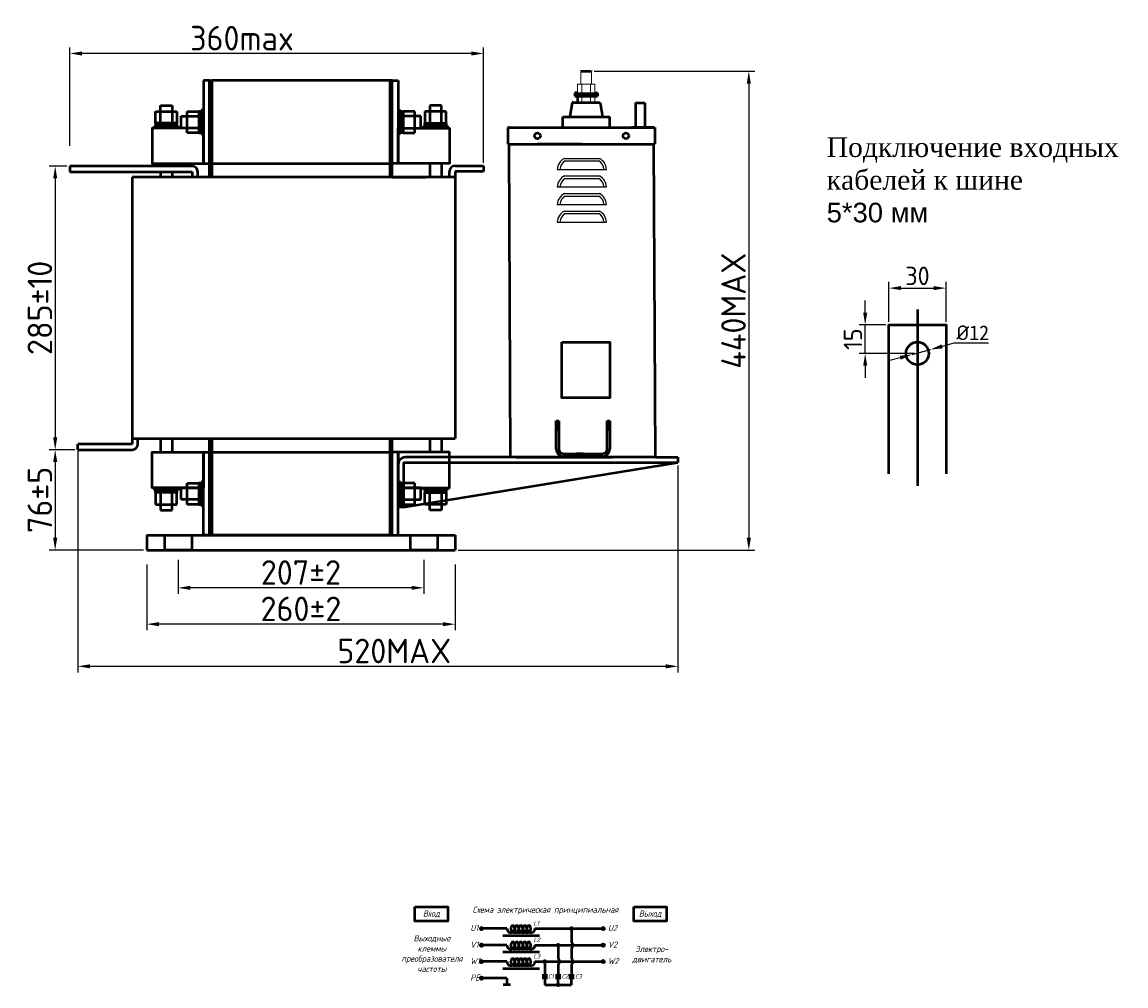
# Model space of a CAD drawing. Header units: millimetres. Extents: x -696 to 778, y 163 to 1020.
# Tile 2 of 2: x -123 to 778, y 220 to 1006. Entities that reach past the tile are written whole.
import ezdxf

# ---------------------------------------------------------------- set-up
doc = ezdxf.new("R2010")
doc.units = ezdxf.units.MM
doc.linetypes.add('ACAD_ISO02W100', pattern=[15, 12, -3])
doc.layers.get('0').update_dxf_attribs({"lineweight": 50})
doc.styles.add('GOST-2.304_Type-B', font='GOST Common.ttf')
doc.styles.add('GOST-2.304_Type-B_italic', font='GOST Common Italic.ttf')
doc.styles.get("Standard").update_dxf_attribs({"font": 'arial.ttf'})
doc.dimstyles.new('ISO-25', dxfattribs={"dimtxt": 5, "dimasz": 2.5, "dimexe": 1.25, "dimexo": 0.625, "dimtad": 1, "dimtoh": 1, "dimdec": 0, "dimtxsty": 'GOST-2.304_Type-B', "dimcen": 2.5, "dimadec": 0, "dimazin": 0, "dimtfac": 1, "dimtdec": 0, "dimtmove": 0, "dimatfit": 3, "dimfxl": 1, "dimarcsym": 0})

# ---------------------------------------------------------------- blocks, each defined once
blk = doc.blocks.new('Схема')
for points in [[(126.85, -17.74, 1), (128.61, -17.74, 1)], [(115.97, -31.21, 1), (117.72, -31.21, 1)], [(105.05, -44.68, 1), (106.8, -44.68, 1)], [(115.97, -63.61, 1), (117.72, -63.61, 1)]]:
    blk.add_hatch(color=0).paths.add_polyline_path(points)
for p, q in [((74.98, -17.74), (55.53, -17.74)), ((97.97, -17.74), (128.61, -17.74)), ((127.73, -17.74), (152.48, -17.74)), ((127.73, -17.74), (127.73, -28.73)), ((71.66, -23.35), (101.59, -23.35)), ((74.98, -31.21), (55.53, -31.21)), ((97.97, -31.21), (130.42, -31.21)), ((116.85, -31.21), (116.85, -42.2)), ((127.73, -33.69), (127.73, -42.2)), ((130.42, -31.21), (152.48, -31.21)), ((74.98, -44.68), (55.53, -44.68)), ((71.66, -36.81), (101.59, -36.81)), ((97.97, -44.68), (136.56, -44.68)), ((105.93, -44.68), (105.93, -55.73)), ((136.56, -44.68), (152.48, -44.68)), ((71.66, -50.28), (101.59, -50.28)), ((116.85, -47.16), (116.85, -55.73)), ((127.73, -47.16), (127.73, -55.73)), ((74.98, -58.14), (55.53, -58.14)), ((74.98, -58.14), (74.98, -63.61)), ((103.73, -55.73), (108.12, -55.73)), ((103.73, -57.8), (108.12, -57.8)), ((105.93, -57.8), (105.93, -63.61)), ((114.65, -55.73), (119.04, -55.73)), ((114.65, -57.8), (119.04, -57.8)), ((116.85, -63.61), (116.85, -57.8)), ((125.53, -55.73), (129.93, -55.73)), ((125.53, -57.8), (129.93, -57.8)), ((127.73, -63.61), (127.73, -57.8)), ((77.95, -63.61), (72.01, -63.61)), ((105.93, -63.61), (120.07, -63.61)), ((116.85, -63.61), (127.73, -63.61))]:
    blk.add_line(p, q)
for points in [[(0, 0), (26.76, 0), (26.76, -11.69), (0, -11.69)], [(178.58, 0), (205.34, 0), (205.34, -11.69), (178.58, -11.69)]]:
    blk.add_lwpolyline(points, close=True)
for centre in [(54.46, -17.74), (153.56, -17.74), (54.46, -31.21), (153.56, -31.21), (54.46, -44.68), (153.56, -44.68), (54.46, -58.14)]:
    blk.add_circle(centre, 1.08)
at = {"color": 0}
for centre in [(127.73, -17.74), (116.85, -31.21), (105.93, -44.68), (116.85, -63.61)]:
    blk.add_circle(centre, 0.876, dxfattribs=at)
for centre, radius, start, end in [((78.26, -17.74), 3.28, 180, 60), ((81.54, -17.74), 3.28, 120, 60), ((84.83, -17.74), 3.28, 120, 60), ((88.11, -17.74), 3.28, 120, 60), ((91.4, -17.74), 3.28, 120, 60), ((94.68, -17.74), 3.28, 120, 0), ((78.26, -31.21), 3.28, 180, 60), ((81.54, -31.21), 3.28, 120, 60), ((84.83, -31.21), 3.28, 120, 60), ((88.11, -31.21), 3.28, 120, 60), ((91.4, -31.21), 3.28, 120, 60), ((94.68, -31.21), 3.28, 120, 0), ((125.73, -31.21), 3.19, 308.94144, 51.05856), ((78.26, -44.68), 3.28, 180, 60), ((81.54, -44.68), 3.28, 120, 60), ((84.83, -44.68), 3.28, 120, 60), ((88.11, -44.68), 3.28, 120, 60), ((91.4, -44.68), 3.28, 120, 60), ((94.68, -44.68), 3.28, 120, 0), ((114.84, -44.68), 3.19, 308.94144, 51.05856), ((125.73, -44.68), 3.19, 308.94144, 51.05856)]:
    blk.add_arc(centre, radius, start, end)
at = {"style": 'GOST-2.304_Type-B_italic'}
for s, insert, char_height, width, attachment_point in [('Схема электрическая принципиальная', (106.53, -2.96), 5, 143.4834, 5), ('Вход', (13.38, -5.84), 5, 26.7633, 5), ('Выход', (191.96, -5.84), 5, 26.7633, 5), ('U1', (45.18, -14.79), 5, 144.0546, 1), ('L1', (96.71, -11.66), 3.5, 76.8291, 1), ('U2', (157.44, -14.79), 5, 144.0546, 1), ('Выходные\\Pклеммы\\Pпреобразователя\\Pчастоты', (13.88, -38.1), 5, 26.7633, 5), ('L2', (96.71, -25.13), 3.5, 76.8291, 1), ('V1', (45.18, -28.26), 5, 144.0546, 1), ('V2', (157.44, -28.26), 5, 144.0546, 1), ('Электро-\\Pдвигатель', (193.3, -38.93), 5, 17.1809, 5), ('W1', (45.18, -41.72), 5, 144.0546, 1), ('L3', (96.71, -38.59), 3.5, 76.8291, 1), ('W2', (157.44, -41.72), 5, 144.0546, 1), ('PE', (45.18, -55.19), 5, 144.0546, 1), ('C1', (108.57, -54.89), 3.5, 76.8291, 1), ('C2', (119.64, -54.89), 3.5, 76.8291, 1), ('C3', (130.7, -54.89), 3.5, 76.8291, 1)]:
    blk.add_mtext(s, dxfattribs=dict(at, insert=insert, char_height=char_height, width=width, attachment_point=attachment_point))
blk = doc.blocks.new('*D12')
at = {"color": 0, "lineweight": -2, "transparency": 16777216}
for p, q in [((584.32, 761.63), (584.32, 794.11)), ((630.98, 761.63), (630.98, 794.11)), ((594.32, 789.11), (620.98, 789.11))]:
    blk.add_line(p, q, dxfattribs=at)
at = {"color": 0, "transparency": 16777216}
for points in [[(594.32, 790.78), (594.32, 787.45), (584.32, 789.11)], [(620.98, 790.78), (620.98, 787.45), (630.98, 789.11)]]:
    blk.add_solid(points, dxfattribs=at)
at = {"layer": 'Defpoints', "color": 0, "transparency": 16777216}
for p in [(630.98, 789.11), (584.32, 759.13), (630.98, 759.13)]:
    blk.add_point(p, dxfattribs=at)
at = {"color": 0, "transparency": 16777216, "insert": (607.65, 799.11), "char_height": 20, "attachment_point": 5, "style": 'GOST-2.304_Type-B'}
blk.add_mtext('{\\H0.75x;30}', dxfattribs=at)
blk = doc.blocks.new('*D13')
at = {"color": 0, "lineweight": -2, "transparency": 16777216}
for p, q in [((565, 769.13), (565, 779.13)), ((581.82, 759.13), (560, 759.13)), ((565, 735.8), (565, 759.13)), ((605.15, 735.8), (560, 735.8)), ((565, 725.8), (565, 715.8))]:
    blk.add_line(p, q, dxfattribs=at)
at = {"color": 0, "transparency": 16777216}
for points in [[(563.33, 769.13), (566.67, 769.13), (565, 759.13)], [(563.33, 725.8), (566.67, 725.8), (565, 735.8)]]:
    blk.add_solid(points, dxfattribs=at)
at = {"layer": 'Defpoints', "color": 0, "transparency": 16777216}
for p in [(565, 759.13), (584.32, 759.13), (607.65, 735.8)]:
    blk.add_point(p, dxfattribs=at)
at = {"color": 0, "transparency": 16777216, "insert": (555, 747.46), "char_height": 20, "attachment_point": 5, "rotation": 90, "style": 'GOST-2.304_Type-B'}
blk.add_mtext('{\\H0.75x;15}', dxfattribs=at)
blk = doc.blocks.new('*D14')
at = {"color": 0, "lineweight": -2, "transparency": 16777216}
for p, q in [((603.27, 734.95), (618.17, 738.96)), ((637.48, 744.17), (627.82, 741.56)), ((665.67, 744.17), (637.48, 744.17)), ((593.62, 732.35), (583.96, 729.74))]:
    blk.add_line(p, q, dxfattribs=at)
at = {"color": 0, "transparency": 16777216}
for points in [[(627.39, 743.17), (628.25, 739.96), (618.17, 738.96)], [(593.19, 733.96), (594.05, 730.74), (603.27, 734.95)]]:
    blk.add_solid(points, dxfattribs=at)
at = {"layer": 'Defpoints', "color": 0, "transparency": 16777216}
for p in [(618.17, 738.96), (603.27, 734.95)]:
    blk.add_point(p, dxfattribs=at)
at = {"color": 0, "lineweight": 0, "transparency": 16777216, "insert": (652.82, 752.67), "char_height": 20, "attachment_point": 5, "style": 'GOST-2.304_Type-B'}
blk.add_mtext('{\\fISOCPEUR|b0|i0|c0|p34;\\H0.6x;%%C\\fSimSun|b0|i0|c134|p2;12}', dxfattribs=at)
blk = doc.blocks.new('*D60')
at = {"color": 0, "lineweight": -2, "transparency": 16777216}
for p, q in [((-21.45, 563.53), (-21.45, 509.92)), ((230.37, 563.53), (230.37, 509.92)), ((220.37, 514.92), (-11.45, 514.92))]:
    blk.add_line(p, q, dxfattribs=at)
at = {"color": 0, "transparency": 16777216}
for points in [[(-11.45, 516.59), (-11.45, 513.25), (-21.45, 514.92)], [(220.37, 516.59), (220.37, 513.25), (230.37, 514.92)]]:
    blk.add_solid(points, dxfattribs=at)
at = {"layer": 'Defpoints', "color": 0, "transparency": 16777216}
for p in [(-21.45, 566.03), (230.37, 566.03), (-21.45, 514.92)]:
    blk.add_point(p, dxfattribs=at)
at = {"color": 0, "lineweight": 0, "transparency": 16777216, "insert": (104.46, 527.42), "char_height": 20, "attachment_point": 5, "style": 'GOST-2.304_Type-B'}
blk.add_mtext('260%%P2', dxfattribs=at)
blk = doc.blocks.new('*D63')
at = {"color": 0, "lineweight": -2, "transparency": 16777216}
for p, q in [((-84.21, 905.21), (-84.21, 985.52)), ((253.49, 891.42), (253.49, 985.52)), ((243.49, 980.52), (-74.21, 980.52))]:
    blk.add_line(p, q, dxfattribs=at)
at = {"color": 0, "transparency": 16777216}
for points in [[(-74.21, 982.18), (-74.21, 978.85), (-84.21, 980.52)], [(243.49, 982.18), (243.49, 978.85), (253.49, 980.52)]]:
    blk.add_solid(points, dxfattribs=at)
at = {"layer": 'Defpoints', "color": 0, "transparency": 16777216}
for p in [(-84.21, 980.52), (-84.21, 902.71), (253.49, 888.92)]:
    blk.add_point(p, dxfattribs=at)
at = {"color": 0, "lineweight": 0, "transparency": 16777216, "insert": (56.33, 993.02), "char_height": 20, "attachment_point": 5, "style": 'GOST-2.304_Type-B'}
blk.add_mtext('360max', dxfattribs=at)
blk = doc.blocks.new('*D59')
at = {"color": 0, "lineweight": -2, "transparency": 16777216}
for p, q in [((4.22, 567.42), (4.22, 539.58)), ((204.7, 567.42), (204.7, 539.58)), ((194.7, 544.58), (14.22, 544.58))]:
    blk.add_line(p, q, dxfattribs=at)
at = {"color": 0, "transparency": 16777216}
for points in [[(14.22, 546.25), (14.22, 542.91), (4.22, 544.58)], [(194.7, 546.25), (194.7, 542.91), (204.7, 544.58)]]:
    blk.add_solid(points, dxfattribs=at)
at = {"layer": 'Defpoints', "color": 0, "transparency": 16777216}
for p in [(4.22, 569.92), (204.7, 569.92), (4.22, 544.58)]:
    blk.add_point(p, dxfattribs=at)
at = {"color": 0, "lineweight": 0, "transparency": 16777216, "insert": (104.46, 557.08), "char_height": 20, "attachment_point": 5, "style": 'GOST-2.304_Type-B'}
blk.add_mtext('207%%P2', dxfattribs=at)
blk = doc.blocks.new('*D64')
at = {"color": 0, "lineweight": -2, "transparency": 16777216}
for p, q in [((-86.71, 888.65), (-101.13, 888.65)), ((-96.13, 878.65), (-96.13, 667.27)), ((-80.13, 657.27), (-101.13, 657.27))]:
    blk.add_line(p, q, dxfattribs=at)
at = {"color": 0, "transparency": 16777216}
for points in [[(-97.79, 878.65), (-94.46, 878.65), (-96.13, 888.65)], [(-97.79, 667.27), (-94.46, 667.27), (-96.13, 657.27)]]:
    blk.add_solid(points, dxfattribs=at)
at = {"layer": 'Defpoints', "color": 0, "transparency": 16777216}
for p in [(-84.21, 888.65), (-96.13, 657.27), (-77.63, 657.27)]:
    blk.add_point(p, dxfattribs=at)
at = {"color": 0, "transparency": 16777216, "insert": (-108.63, 772.96), "char_height": 20, "attachment_point": 5, "rotation": 90, "style": 'GOST-2.304_Type-B'}
blk.add_mtext('285%%P10', dxfattribs=at)
blk = doc.blocks.new('*D65')
at = {"color": 0, "lineweight": -2, "transparency": 16777216}
for p, q in [((-80.13, 657.27), (-101.13, 657.27)), ((-96.13, 647.27), (-96.13, 585.38)), ((-23.95, 575.38), (-101.13, 575.38))]:
    blk.add_line(p, q, dxfattribs=at)
at = {"color": 0, "transparency": 16777216}
for points in [[(-97.79, 647.27), (-94.46, 647.27), (-96.13, 657.27)], [(-97.79, 585.38), (-94.46, 585.38), (-96.13, 575.38)]]:
    blk.add_solid(points, dxfattribs=at)
at = {"layer": 'Defpoints', "color": 0, "transparency": 16777216}
for p in [(-77.63, 657.27), (-96.13, 575.38), (-21.45, 575.38)]:
    blk.add_point(p, dxfattribs=at)
at = {"color": 0, "transparency": 16777216, "insert": (-108.63, 616.33), "char_height": 20, "attachment_point": 5, "rotation": 90, "style": 'GOST-2.304_Type-B'}
blk.add_mtext('76%%P5', dxfattribs=at)
blk = doc.blocks.new('*D61')
at = {"color": 0, "lineweight": -2, "transparency": 16777216}
for p, q in [((-77.63, 656.72), (-77.63, 475.55)), ((412.14, 644.47), (412.14, 475.55)), ((-67.63, 480.55), (402.14, 480.55))]:
    blk.add_line(p, q, dxfattribs=at)
at = {"color": 0, "transparency": 16777216}
for points in [[(-67.63, 482.22), (-67.63, 478.88), (-77.63, 480.55)], [(402.14, 482.22), (402.14, 478.88), (412.14, 480.55)]]:
    blk.add_solid(points, dxfattribs=at)
at = {"layer": 'Defpoints', "color": 0, "transparency": 16777216}
for p in [(-77.63, 659.22), (412.14, 646.97), (412.14, 480.55)]:
    blk.add_point(p, dxfattribs=at)
at = {"color": 0, "lineweight": 0, "transparency": 16777216, "insert": (180.64, 493.05), "char_height": 20, "attachment_point": 5, "style": 'GOST-2.304_Type-B'}
blk.add_mtext('520MAX', dxfattribs=at)
blk = doc.blocks.new('*D62')
at = {"color": 0, "lineweight": -2, "transparency": 16777216}
for p, q in [((343.84, 966.03), (475, 966.03)), ((470, 956.03), (470, 585.38)), ((232.87, 575.38), (475, 575.38))]:
    blk.add_line(p, q, dxfattribs=at)
at = {"color": 0, "transparency": 16777216}
for points in [[(468.33, 956.03), (471.66, 956.03), (470, 966.03)], [(468.33, 585.38), (471.66, 585.38), (470, 575.38)]]:
    blk.add_solid(points, dxfattribs=at)
at = {"layer": 'Defpoints', "color": 0, "transparency": 16777216}
for p in [(341.34, 966.03), (230.37, 575.38), (470, 575.38)]:
    blk.add_point(p, dxfattribs=at)
at = {"color": 0, "transparency": 16777216, "insert": (457.5, 770.7), "char_height": 20, "attachment_point": 5, "rotation": 90, "style": 'GOST-2.304_Type-B'}
blk.add_mtext('440MAX', dxfattribs=at)

msp = doc.modelspace()

# ---------------------------------------------------------------- linework, layer by layer
at = {"lineweight": 15}
for p, q in [((332.98, 965.81), (337.27, 965.81)), ((332.98, 955.56), (332.99, 965.81)), ((341.56, 965.81), (337.27, 965.81)), ((341.56, 955.56), (341.55, 965.81)), ((330.13, 948.37), (330.13, 955.38)), ((342.63, 955.56), (331.91, 955.56)), ((333.7, 948.55), (333.7, 955.38)), ((337.27, 955.56), (341.52, 955.56)), ((337.27, 955.56), (342.98, 955.56)), ((337.27, 955.56), (341.56, 955.56)), ((337.27, 955.56), (341.56, 955.56)), ((340.84, 948.55), (340.84, 955.38)), ((344.41, 948.37), (344.41, 955.38)), ((344.41, 948.37), (344.41, 955.38)), ((327.97, 948.37), (346.57, 948.37)), ((327.97, 946.98), (346.57, 946.98)), ((337.27, 948.37), (330.13, 948.37)), ((333.7, 948.37), (330.13, 948.37)), ((337.27, 948.37), (333.7, 948.37)), ((337.27, 948.37), (344.41, 948.37)), ((337.27, 948.37), (340.84, 948.37)), ((344.41, 948.37), (340.84, 948.37)), ((344.41, 948.37), (344.41, 951.95)), ((344.41, 948.37), (344.41, 950.52)), ((344.41, 948.37), (344.41, 949.09)), ((344.41, 948.37), (344.41, 948.73)), ((344.41, 948.37), (344.41, 948.55)), ((333.7, 940.51), (333.7, 945.47)), ((340.84, 940.51), (340.84, 945.47)), ((344.41, 940.51), (344.41, 945.47)), ((344.41, 940.51), (344.41, 945.47))]:
    msp.add_line(p, q, dxfattribs=at)
for p, q in [((333.21, 966.03), (332.99, 965.81)), ((333.21, 966.03), (341.34, 966.03)), ((341.34, 966.03), (341.55, 965.81)), ((25.04, 958.43), (25.04, 890.64)), ((29.89, 958.43), (25.04, 958.43)), ((29.89, 890.64), (29.89, 958.43)), ((29.89, 958.43), (31.82, 958.43)), ((29.89, 879.5), (29.89, 958.43)), ((177.1, 958.43), (31.82, 958.43)), ((31.82, 958.43), (31.82, 890.64)), ((31.82, 958.43), (31.82, 879.5)), ((179.04, 958.43), (177.1, 958.43)), ((177.1, 958.43), (177.1, 879.5)), ((179.04, 890.64), (179.04, 958.43)), ((179.04, 958.43), (183.88, 958.43)), ((179.04, 879.5), (179.04, 958.43)), ((183.88, 958.43), (183.88, 890.64)), ((330.13, 948.37), (327.97, 948.37)), ((327.97, 948.37), (327.97, 947.04)), ((346.57, 947.04), (327.97, 947.04)), ((327.97, 946.98), (327.97, 945.65)), ((344.41, 948.37), (346.57, 948.37)), ((346.57, 948.37), (346.57, 947.04)), ((346.57, 946.98), (346.57, 945.65)), ((-10.31, 933.25), (-10.31, 938.09)), ((-10.31, 938.09), (-0.62, 938.09)), ((-0.62, 938.09), (-0.62, 933.25)), ((219.23, 938.09), (209.55, 938.09)), ((209.55, 938.09), (209.55, 933.25)), ((219.23, 933.25), (219.23, 938.09)), ((325.94, 940.51), (323.9, 928.88)), ((326.52, 940.51), (325.94, 940.51)), ((326.52, 940.51), (348.02, 940.51)), ((327.97, 945.65), (346.57, 945.65)), ((330.13, 945.47), (330.13, 940.51)), ((348.02, 940.51), (348.61, 940.51)), ((348.61, 940.51), (350.64, 928.88)), ((377.4, 940.27), (377.4, 920.16)), ((377.4, 940.27), (385.25, 940.27)), ((385.25, 940.27), (385.25, 920.16)), ((-14.18, 923.57), (-14.18, 933.25)), ((-14.18, 933.25), (3.25, 933.25)), ((-10.31, 923.57), (-10.31, 933.25)), ((-0.62, 933.25), (-0.62, 923.57)), ((3.25, 933.25), (3.25, 923.57)), ((6.64, 919.69), (6.64, 929.38)), ((6.64, 929.38), (11.48, 929.38)), ((11.48, 915.82), (11.48, 933.25)), ((11.48, 933.25), (21.17, 933.25)), ((11.48, 929.38), (21.17, 929.38)), ((21.17, 933.25), (21.17, 915.82)), ((23.11, 933.25), (21.17, 933.25)), ((25.04, 934.22), (23.11, 934.22)), ((23.11, 934.22), (23.11, 914.85)), ((23.11, 915.82), (23.11, 933.25)), ((183.88, 934.22), (185.82, 934.22)), ((185.82, 934.22), (185.82, 914.85)), ((185.82, 915.82), (185.82, 933.25)), ((185.82, 933.25), (187.76, 933.25)), ((197.44, 933.25), (187.76, 933.25)), ((187.76, 933.25), (187.76, 915.82)), ((197.44, 929.38), (187.76, 929.38)), ((197.44, 915.82), (197.44, 933.25)), ((202.28, 929.38), (197.44, 929.38)), ((202.28, 919.69), (202.28, 929.38)), ((223.11, 933.25), (205.67, 933.25)), ((205.67, 933.25), (205.67, 923.57)), ((209.55, 933.25), (209.55, 923.57)), ((219.23, 923.57), (219.23, 933.25)), ((223.11, 923.57), (223.11, 933.25)), ((318.09, 920.16), (318.09, 928.88)), ((318.09, 928.88), (356.45, 928.88)), ((356.45, 920.16), (356.45, 928.88)), ((4.22, 921.63), (-15.15, 921.63)), ((-15.15, 921.63), (-15.15, 919.69)), ((3.25, 923.57), (-14.18, 923.57)), ((-14.18, 923.57), (-14.18, 921.63)), ((-14.18, 921.63), (3.25, 921.63)), ((-5.47, 921.63), (-4.03, 923.57)), ((3.25, 921.63), (3.25, 923.57)), ((4.22, 919.69), (4.22, 921.63)), ((11.48, 919.69), (6.64, 919.69)), ((21.17, 919.69), (11.48, 919.69)), ((23.11, 924.54), (21.17, 925.97)), ((185.82, 924.54), (187.76, 925.97)), ((187.76, 919.69), (197.44, 919.69)), ((197.44, 919.69), (202.28, 919.69)), ((204.7, 919.69), (204.7, 921.63)), ((204.7, 921.63), (224.07, 921.63)), ((205.67, 923.57), (223.11, 923.57)), ((205.67, 921.63), (205.67, 923.57)), ((223.11, 921.63), (205.67, 921.63)), ((214.39, 921.63), (212.96, 923.57)), ((223.11, 923.57), (223.11, 921.63)), ((224.07, 921.63), (224.07, 919.69)), ((274.33, 920.16), (273.42, 920.16)), ((273.42, 920.16), (273.42, 906.54)), ((273.42, 920.16), (291.59, 920.16)), ((274.33, 920.16), (392.4, 920.16)), ((312.4, 920.16), (354.33, 920.16)), ((313.75, 920.16), (352.99, 920.16)), ((318.09, 920.16), (356.45, 920.16)), ((367.15, 920.16), (381.32, 920.16)), ((392.4, 920.16), (374.24, 920.16)), ((377.4, 920.16), (385.25, 920.16)), ((392.4, 920.16), (393.31, 920.16)), ((393.31, 920.16), (393.31, 906.54)), ((21.17, 915.82), (11.48, 915.82)), ((21.17, 915.82), (23.11, 915.82)), ((23.11, 914.85), (25.04, 914.85)), ((185.82, 914.85), (183.88, 914.85)), ((187.76, 915.82), (185.82, 915.82)), ((187.76, 915.82), (197.44, 915.82)), ((273.42, 906.54), (274.33, 906.54)), ((273.88, 906.54), (393.31, 906.54)), ((274.33, 906.54), (393.31, 906.54)), ((275.55, 651.16), (274.33, 906.54)), ((333.82, 906.54), (297.49, 906.54)), ((393.72, 651.16), (392.51, 906.54)), ((15.62, 888.65), (-84.21, 888.65)), ((-84.21, 888.65), (-84.21, 884.08)), ((-84.21, 884.08), (15.62, 884.08)), ((-10.31, 890.64), (-10.31, 888.65)), ((-10.31, 884.08), (-10.31, 879.5)), ((-0.62, 890.64), (-0.62, 888.65)), ((-0.62, 884.08), (-0.62, 879.5)), ((15.62, 884.08), (15.62, 879.5)), ((20.2, 879.5), (20.2, 884.08)), ((25.04, 890.64), (29.89, 890.64)), ((31.82, 890.64), (177.1, 890.64)), ((183.88, 890.64), (179.04, 890.64)), ((209.55, 890.64), (209.55, 879.5)), ((219.23, 890.64), (219.23, 879.5)), ((225.66, 879.5), (225.66, 884.21)), ((230.37, 888.92), (253.49, 888.92)), ((230.37, 884.21), (230.37, 879.5)), ((253.49, 884.21), (230.37, 884.21)), ((253.49, 888.92), (253.49, 884.21)), ((230.37, 879.5), (-33.27, 879.5)), ((-33.27, 879.5), (-33.27, 666.42)), ((-10.31, 879.5), (-10.31, 879.5)), ((-0.62, 879.5), (-0.62, 879.5)), ((29.89, 879.5), (20.2, 879.5)), ((179.04, 879.5), (206.16, 879.5)), ((230.37, 879.5), (230.37, 666.42)), ((607.65, 771.64), (607.65, 627.78)), ((-33.27, 661.85), (-77.63, 661.85)), ((-77.63, 657.27), (-77.63, 661.85)), ((-33.27, 666.42), (230.37, 666.42)), ((-33.27, 666.42), (-33.27, 661.85)), ((-28.69, 661.85), (-28.69, 666.42)), ((-10.31, 666.42), (-10.31, 655.29)), ((-0.62, 666.42), (-0.62, 655.29)), ((29.89, 587.49), (29.89, 666.42)), ((31.82, 666.42), (31.82, 587.49)), ((177.1, 666.42), (177.1, 587.49)), ((179.04, 587.49), (179.04, 666.42)), ((209.55, 666.42), (209.55, 655.29)), ((219.23, 666.42), (219.23, 655.29)), ((-77.63, 657.27), (-33.27, 657.27)), ((25.04, 587.49), (25.04, 655.29)), ((25.04, 655.29), (29.89, 655.29)), ((31.82, 655.29), (177.1, 655.29)), ((183.88, 655.29), (179.04, 655.29)), ((183.88, 587.49), (183.88, 655.29)), ((334.79, 651.16), (189.49, 651.16)), ((393.72, 651.16), (275.55, 651.16)), ((280.15, 651.16), (358.84, 651.16)), ((280.15, 651.16), (358.84, 651.16)), ((393.72, 651.16), (411.98, 651.16)), ((411.98, 651.16), (411.98, 646.97)), ((188.07, 646.97), (412.14, 646.97)), ((188.07, 610.52), (412.14, 646.97)), ((25.04, 631.07), (23.11, 631.07)), ((23.11, 631.07), (23.11, 611.7)), ((183.88, 631.07), (185.82, 631.07)), ((185.82, 631.07), (185.82, 611.7)), ((-15.15, 624.29), (-15.15, 626.23)), ((4.22, 624.29), (-15.15, 624.29)), ((-14.18, 622.36), (-14.18, 624.29)), ((-14.18, 624.29), (3.25, 624.29)), ((-14.18, 622.36), (-14.18, 612.67)), ((3.25, 622.36), (-14.18, 622.36)), ((-10.31, 622.36), (-10.31, 612.67)), ((-5.47, 624.29), (-4.03, 622.36)), ((-0.62, 612.67), (-0.62, 622.36)), ((3.25, 624.29), (3.25, 622.36)), ((3.25, 612.67), (3.25, 622.36)), ((4.22, 626.23), (4.22, 624.29)), ((6.64, 616.54), (6.64, 626.23)), ((6.64, 626.23), (11.48, 626.23)), ((11.48, 612.67), (11.48, 630.1)), ((11.48, 630.1), (21.17, 630.1)), ((11.48, 626.23), (21.17, 626.23)), ((21.17, 630.1), (21.17, 612.67)), ((23.11, 630.1), (21.17, 630.1)), ((23.11, 621.39), (21.17, 622.82)), ((23.11, 612.67), (23.11, 630.1)), ((185.82, 612.67), (185.82, 630.1)), ((185.82, 630.1), (187.76, 630.1)), ((185.82, 621.39), (187.76, 622.82)), ((197.44, 630.1), (187.76, 630.1)), ((187.76, 630.1), (187.76, 612.67)), ((197.44, 626.23), (187.76, 626.23)), ((197.44, 612.67), (197.44, 630.1)), ((202.28, 626.23), (197.44, 626.23)), ((202.28, 616.54), (202.28, 626.23)), ((204.7, 626.23), (204.7, 624.29)), ((204.7, 624.29), (224.07, 624.29)), ((223.11, 624.29), (205.67, 624.29)), ((205.67, 624.29), (205.67, 622.36)), ((205.67, 612.67), (205.67, 622.36)), ((205.67, 622.36), (223.11, 622.36)), ((209.55, 612.67), (209.55, 622.36)), ((214.39, 624.29), (212.96, 622.36)), ((219.23, 622.36), (219.23, 612.67)), ((223.11, 622.36), (223.11, 624.29)), ((223.11, 622.36), (223.11, 612.67)), ((224.07, 624.29), (224.07, 626.23)), ((-14.18, 612.67), (3.25, 612.67)), ((-10.31, 612.67), (-10.31, 607.83)), ((-0.62, 607.83), (-0.62, 612.67)), ((11.48, 616.54), (6.64, 616.54)), ((21.17, 616.54), (11.48, 616.54)), ((21.17, 612.67), (11.48, 612.67)), ((21.17, 612.67), (23.11, 612.67)), ((187.76, 612.67), (185.82, 612.67)), ((187.76, 616.54), (197.44, 616.54)), ((187.76, 612.67), (197.44, 612.67)), ((197.44, 616.54), (202.28, 616.54)), ((223.11, 612.67), (205.67, 612.67)), ((209.55, 607.83), (209.55, 612.67)), ((219.23, 612.67), (219.23, 607.83)), ((-10.31, 607.83), (-0.62, 607.83)), ((23.11, 611.7), (25.04, 611.7)), ((185.82, 611.7), (183.88, 611.7)), ((219.23, 607.83), (209.55, 607.83)), ((-21.45, 587.49), (230.37, 587.49)), ((-21.45, 587.49), (-21.45, 575.38)), ((-6.92, 587.49), (-6.92, 575.38)), ((15.36, 587.49), (15.36, 575.38)), ((29.89, 587.49), (25.04, 587.49)), ((31.82, 587.49), (29.89, 587.49)), ((177.1, 587.49), (31.82, 587.49)), ((177.1, 587.49), (179.04, 587.49)), ((179.04, 587.49), (183.88, 587.49)), ((193.57, 587.49), (193.57, 575.38)), ((215.84, 587.49), (215.84, 575.38)), ((230.37, 587.49), (230.37, 575.38)), ((-21.45, 575.38), (230.37, 575.38)), ((15.36, 575.38), (-6.92, 575.38)), ((215.84, 575.38), (193.57, 575.38)), ((215.84, 575.38), (193.57, 575.38))]:
    msp.add_line(p, q)
at = {"lineweight": 25}
for p, q in [((319.47, 894.98), (348.12, 894.98)), ((320.03, 892.84), (347.56, 892.84)), ((313.69, 886), (353.9, 886)), ((319.47, 880.65), (348.12, 880.65)), ((320.03, 878.51), (347.56, 878.51)), ((333.79, 876.52), (333.79, 876.52)), ((313.69, 871.67), (353.9, 871.67)), ((319.47, 866.32), (348.12, 866.32)), ((313.69, 857.34), (353.9, 857.34)), ((320.03, 864.18), (347.56, 864.18)), ((319.47, 851.99), (348.12, 851.99)), ((320.03, 849.85), (347.56, 849.85)), ((313.69, 843.01), (353.9, 843.01))]:
    msp.add_line(p, q, dxfattribs=at)
at = {"color": 0}
for p, q in [((312.87, 657.66), (312.87, 680.92)), ((312.87, 680.92), (312.87, 673.65)), ((312.87, 680.92), (315.05, 680.92)), ((315.05, 680.92), (315.05, 657.66)), ((354.28, 657.66), (354.28, 680.92)), ((354.28, 680.92), (354.28, 673.65)), ((354.28, 680.92), (354.28, 673.65)), ((354.28, 680.92), (356.46, 680.92)), ((356.46, 680.92), (356.46, 657.66)), ((312.87, 673.65), (315.05, 673.65)), ((354.28, 673.65), (356.46, 673.65)), ((318.68, 654.03), (350.65, 654.03)), ((350.65, 651.85), (318.68, 651.85)), ((334.67, 654.03), (328.85, 654.03)), ((334.67, 654.03), (328.85, 654.03)), ((334.67, 654.03), (340.48, 654.03))]:
    msp.add_line(p, q, dxfattribs=at)
at = {"color": 0, "linetype": 'ACAD_ISO02W100', "ltscale": 0.09}
for p, q in [((328.85, 654.03), (328.85, 651.85)), ((340.48, 654.03), (340.48, 651.85))]:
    msp.add_line(p, q, dxfattribs=at)
for points in [[(25.04, 919.69), (-16.92, 919.69), (-16.92, 890.64), (25.04, 890.64)], [(183.88, 919.69), (225.84, 919.69), (225.84, 890.64), (183.88, 890.64)], [(317.52, 745.11), (356.5, 745.11), (356.5, 699.59), (317.52, 699.59)], [(25.04, 626.23), (-16.92, 626.23), (-16.92, 655.29), (25.04, 655.29)], [(183.88, 626.23), (225.84, 626.23), (225.84, 655.29), (183.88, 655.29)]]:
    msp.add_lwpolyline(points, close=True)
for points in [[(584.32, 637.64), (584.32, 759.13), (630.98, 759.13), (630.98, 637.64)], [(188.07, 646.97), (188.07, 610.52), (183.88, 610.52), (183.88, 655.29)]]:
    msp.add_lwpolyline(points)
for centre, radius in [((297.49, 913.35), 2.36), ((369.7, 913.35), 2.36), ((607.65, 735.8), 9.33)]:
    msp.add_circle(centre, radius)
at = {"lineweight": 15}
for centre, radius, start, end in [((331.91, 946.54), 9.02, 78.57881, 101.42119), ((337.27, 919.76), 35.8, 84.27519, 95.72481), ((342.63, 946.54), 9.02, 78.57881, 101.42119), ((331.91, 957.39), 9.02, 258.57881, 281.42119), ((337.27, 984.18), 35.8, 264.27519, 275.72481), ((342.63, 957.39), 9.02, 258.57881, 281.42119), ((331.91, 936.63), 9.02, 78.57881, 101.42119), ((337.27, 909.84), 35.8, 84.27519, 95.72481), ((342.63, 936.63), 9.02, 78.57881, 101.42119)]:
    msp.add_arc(centre, radius, start, end, dxfattribs=at)
at = {"lineweight": 25}
for centre, radius, start, end in [((324.63, 885.31), 10.96, 118.12466, 176.40489), ((324.63, 885.31), 8.83, 121.42622, 175.53214), ((342.95, 885.31), 8.83, 4.46786, 58.57378), ((342.95, 885.31), 10.96, 3.59511, 61.87534), ((324.63, 870.98), 10.96, 118.12466, 176.40489), ((324.63, 870.98), 8.83, 121.42622, 175.53214), ((342.95, 870.98), 8.83, 4.46786, 58.57378), ((342.95, 870.98), 10.96, 3.59511, 61.87534), ((324.63, 856.65), 10.96, 118.12466, 176.40489), ((342.95, 856.65), 10.96, 3.59511, 61.87534), ((324.63, 856.65), 8.83, 121.42622, 175.53214), ((342.95, 856.65), 8.83, 4.46786, 58.57378), ((324.63, 842.32), 10.96, 118.12466, 176.40489), ((324.63, 842.32), 8.83, 121.42622, 175.53214), ((342.95, 842.32), 8.83, 4.46786, 58.57378), ((342.95, 842.32), 10.96, 3.59511, 61.87534)]:
    msp.add_arc(centre, radius, start, end, dxfattribs=at)
for centre, radius, start, end in [((15.62, 884.08), 4.58, 0, 90), ((230.37, 884.21), 4.71, 90, 180), ((-33.27, 661.85), 4.58, 270, 0), ((189.49, 645.55), 5.6, 90, 180)]:
    msp.add_arc(centre, radius, start, end)
at = {"color": 0}
for centre, radius, start, end in [((318.68, 657.66), 5.81, 180, 270), ((318.68, 657.66), 3.63, 180, 270), ((350.65, 657.66), 3.63, 270, 0), ((350.65, 657.66), 5.81, 270, 0)]:
    msp.add_arc(centre, radius, start, end, dxfattribs=at)

# ---------------------------------------------------------------- block references
msp.add_blockref('Схема', (197.49, 284.3))

# ---------------------------------------------------------------- texts
at = {"insert": (533.56, 912.1), "char_height": 24, "width": 292.2015, "attachment_point": 1}
msp.add_mtext('{\\fTimes New Roman|b0|i0|c204|p18;\\H0.6667x;Подключение входных кабелей к шине}\\P{\\H0.6667x;5*30 мм}', dxfattribs=at)

# ---------------------------------------------------------------- dimensions: what is measured, and where the dimension line sits
at = {"lineweight": 0}
for base, p1, p2, text, picture, middle in [((-84.21, 980.52), (253.49, 888.92), (-84.21, 902.71), '360max', '*D63', (56.33, 980.52)), ((-21.45, 514.92), (230.37, 566.03), (-21.45, 566.03), '260%%P2', '*D60', (104.46, 514.92))]:
    dim = msp.add_linear_dim(base=base, p1=p1, p2=p2, angle=180, text=text, dimstyle='ISO-25', dxfattribs=at)
    dim.commit()
    dim.dimension.update_dxf_attribs({"geometry": picture, "text_midpoint": middle, "dimtype": 160})
for base, p1, p2, text, picture, middle in [((470, 575.38), (341.34, 966.03), (230.37, 575.38), '440MAX', '*D62', (457.5, 770.7)), ((-96.13, 657.27), (-84.21, 888.65), (-77.63, 657.27), '285%%P10', '*D64', (-108.63, 772.96)), ((565, 759.13), (607.65, 735.8), (584.32, 759.13), '{\\H0.75x;15}', '*D13', (555, 747.46)), ((-96.13, 575.38), (-77.63, 657.27), (-21.45, 575.38), '76%%P5', '*D65', (-108.63, 616.33))]:
    dim = msp.add_linear_dim(base=base, p1=p1, p2=p2, angle=90, text=text, dimstyle='ISO-25')
    dim.commit()
    dim.dimension.update_dxf_attribs({"geometry": picture, "text_midpoint": middle})
dim = msp.add_linear_dim(base=(630.98, 789.11), p1=(584.32, 759.13), p2=(630.98, 759.13), text='{\\H0.75x;30}', dimstyle='ISO-25')
dim.commit()
dim.dimension.update_dxf_attribs({"geometry": '*D12', "text_midpoint": (607.65, 799.11)})
dim = msp.add_diameter_dim_2p(p1=(603.27, 734.95), p2=(618.17, 738.96), text='{\\fISOCPEUR|b0|i0|c0|p34;\\H0.6x;%%C\\fSimSun|b0|i0|c134|p2;12}', dimstyle='ISO-25', dxfattribs=at)
dim.commit()
dim.dimension.update_dxf_attribs({"geometry": '*D14', "text_midpoint": (652.82, 752.67)})
dim = msp.add_linear_dim(base=(412.14, 480.55), p1=(-77.63, 659.22), p2=(412.14, 646.97), text='520MAX', dimstyle='ISO-25', dxfattribs=at)
dim.commit()
dim.dimension.update_dxf_attribs({"geometry": '*D61', "text_midpoint": (180.64, 480.55), "dimtype": 160})
dim = msp.add_linear_dim(base=(4.22, 544.58), p1=(204.7, 569.92), p2=(4.22, 569.92), angle=180, text='207%%P2', dimstyle='ISO-25', dxfattribs=at)
dim.commit()
dim.dimension.update_dxf_attribs({"geometry": '*D59', "text_midpoint": (104.46, 557.08)})

doc.saveas('drawing.dxf')
